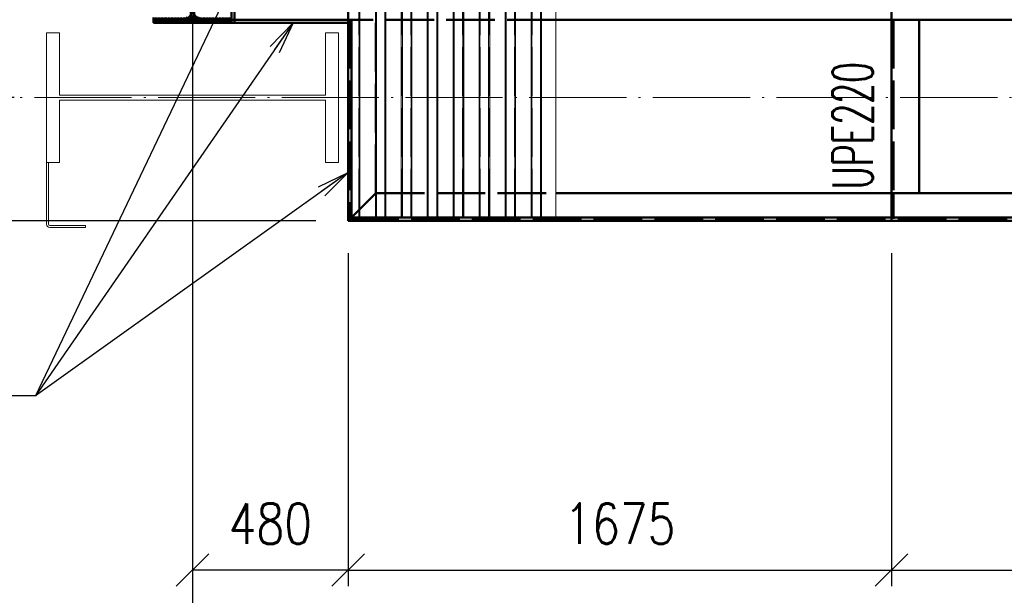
# Paper-space layout 'Layout1' of a CAD drawing. Extents: x -2 to 1033, y -36 to 596.
# Tile 3 of 60: x 62 to 123, y 41 to 76. Entities that reach past the tile are written whole.
import ezdxf

# ---------------------------------------------------------------- set-up
doc = ezdxf.new("R2010")
doc.units = 0
for name, pattern in [('ACAD_ISO02W100', [15, 12, -3]), ('ACAD_ISO04W100', [30.5, 24, -3, 0.5, -3]), ('HP_01_CER_B', [8, 5, -1, 1, -1])]:
    doc.linetypes.add(name, pattern=pattern)
doc.layers.get('0').update_dxf_attribs({"linetype": 'CONTINUOUS'})
doc.layers.get('DEFPOINTS').update_dxf_attribs({"color": 132, "linetype": 'CONTINUOUS'})
for name, color, linetype, lineweight in [('SS_1.ET-HALA_TaO-KCE_OPLASTENI', 9, 'CONTINUOUS', 13), ('SS_1.ET-HALA_TaO-RASTR', 7, 'HP_01_CER_B', 13), ('SS_1.ET-HALA_TaO-SLOUP', 9, 'CONTINUOUS', 13), ('SS_2.ET-HALA_TaO-VESTAVBA_A1÷B2-P.NOSNIK', 172, 'CONTINUOUS', 50), ('SS_2.ET-HALA_TaO-VESTAVBA_A1÷B2-PODLAHA_LEM', 102, 'CONTINUOUS', 50), ('SS_2.ET-HALA_TaO-VESTAVBA_A1÷B2-TRAPEZ.PLECH', 153, 'CONTINUOUS', 18), ('SS_2.ET-HALA_TaO-VESTAVBA_A1÷B2-VAZBA', 200, 'CONTINUOUS', 50), ('SS_KOTY', 3, 'CONTINUOUS', 25), ('SS_POPIS_PROFILU', 13, 'CONTINUOUS', 25), ('SS_SRAFY', 8, 'CONTINUOUS', 18)]:
    doc.layers.add(name, color=color, linetype=linetype, lineweight=lineweight)
doc.styles.add('ROMANS', font='romans.shx', dxfattribs={"width": 0.8})
doc.styles.add('romans.shx', font='romans.shx', dxfattribs={"height": 5})
doc.dimstyles.new('A-1_(2.5)_50AS', dxfattribs={"dimtxt": 2.5, "dimasz": 2, "dimexe": 1, "dimexo": 2, "dimgap": 0, "dimtad": 0, "dimdec": 1, "dimlfac": 50, "dimrnd": 1, "dimtxsty": 'ROMANS', "dimblk1": 'OBLIQUE', "dimblk2": 'OBLIQUE', "dimsah": 1, "dimcen": 2, "dimclrd": 256, "dimclre": 256, "dimclrt": 256, "dimadec": 1, "dimazin": 2, "dimtfac": 0.714286, "dimtdec": 1, "dimtmove": 0, "dimatfit": 3, "dimldrblk": 'OPEN', "dimfxl": 1, "dimtvp": 1.142857, "dimtfill": 1, "dimtolj": 1, "dimlwd": -1, "dimlwe": -1, "dimarcsym": 0})

# ---------------------------------------------------------------- blocks, each defined once
blk = doc.blocks.new('_Oblique')
at = {"color": 0, "linetype": 'ByBlock', "lineweight": -2}
blk.add_line((-0.5, -0.5), (0.5, 0.5), dxfattribs=at)
blk = doc.blocks.new('*D66')
at = {"layer": 'DEFPOINTS', "color": 0, "transparency": 16777216}
for p in [(72.716, 71.379, -4850.8), (82.316, 63.779, -4863.2), (72.716, 42.26)]:
    blk.add_point(p, dxfattribs=at)
at = {"layer": 'SS_KOTY', "transparency": 16777216}
for p, q in [((72.716, 69.379), (72.716, 41.26)), ((82.316, 61.779), (82.316, 41.26)), ((82.316, 42.26), (72.716, 42.26))]:
    blk.add_line(p, q, dxfattribs=at)
at = {"layer": 'SS_KOTY', "transparency": 16777216, "xscale": 2, "yscale": 2, "zscale": 2, "rotation": 180}
blk.add_blockref('_Oblique', (72.716, 42.26), dxfattribs=at)
at = {"layer": 'SS_KOTY', "transparency": 16777216, "xscale": 2, "yscale": 2, "zscale": 2}
blk.add_blockref('_Oblique', (82.316, 42.26), dxfattribs=at)
at = {"layer": 'SS_KOTY', "transparency": 16777216, "insert": (77.516, 45.117), "char_height": 2.5, "attachment_point": 5, "style": 'ROMANS', "bg_fill": 3, "box_fill_scale": 1.1, "bg_fill_color": 256, "bg_fill_true_color": 13158600, "bg_fill_transparency": 0}
blk.add_mtext('\\A1;480', dxfattribs=at)
blk = doc.blocks.new('_OPEN')
at = {"color": 0, "linetype": 'ByBlock'}
for p, q in [((-1, 0.167), (0, 0)), ((0, 0), (-1, -0.167)), ((0, 0), (-1, 0))]:
    blk.add_line(p, q, dxfattribs=at)
blk = doc.blocks.new('*D67')
at = {"layer": 'DEFPOINTS', "color": 0, "transparency": 16777216}
for p in [(82.316, 63.779, -4863.2), (115.816, 63.779, -4863.2), (115.816, 42.26)]:
    blk.add_point(p, dxfattribs=at)
at = {"layer": 'SS_KOTY', "transparency": 16777216}
for p, q in [((82.316, 61.779), (82.316, 41.26)), ((115.816, 61.779), (115.816, 41.26)), ((82.316, 42.26), (115.816, 42.26))]:
    blk.add_line(p, q, dxfattribs=at)
at = {"layer": 'SS_KOTY', "transparency": 16777216, "xscale": 2, "yscale": 2, "zscale": 2, "rotation": 180}
blk.add_blockref('_Oblique', (82.316, 42.26), dxfattribs=at)
at = {"layer": 'SS_KOTY', "transparency": 16777216, "xscale": 2, "yscale": 2, "zscale": 2}
blk.add_blockref('_Oblique', (115.816, 42.26), dxfattribs=at)
at = {"layer": 'SS_KOTY', "transparency": 16777216, "insert": (99.066, 45.117), "char_height": 2.5, "attachment_point": 5, "style": 'ROMANS', "bg_fill": 3, "box_fill_scale": 1.1, "bg_fill_color": 256, "bg_fill_true_color": 13158600, "bg_fill_transparency": 0}
blk.add_mtext('\\A1;1675', dxfattribs=at)
blk = doc.blocks.new('*D68')
at = {"layer": 'DEFPOINTS', "color": 0, "transparency": 16777216}
for p in [(115.816, 63.779, -4863.2), (149.216, 63.779, -4863.2), (149.216, 42.26)]:
    blk.add_point(p, dxfattribs=at)
at = {"layer": 'SS_KOTY', "transparency": 16777216}
for p, q in [((115.816, 61.779), (115.816, 41.26)), ((149.216, 61.779), (149.216, 41.26)), ((115.816, 42.26), (149.216, 42.26))]:
    blk.add_line(p, q, dxfattribs=at)
at = {"layer": 'SS_KOTY', "transparency": 16777216, "xscale": 2, "yscale": 2, "zscale": 2, "rotation": 180}
blk.add_blockref('_Oblique', (115.816, 42.26), dxfattribs=at)
at = {"layer": 'SS_KOTY', "transparency": 16777216, "xscale": 2, "yscale": 2, "zscale": 2}
blk.add_blockref('_Oblique', (149.216, 42.26), dxfattribs=at)
at = {"layer": 'SS_KOTY', "transparency": 16777216, "insert": (132.516, 45.117), "char_height": 2.5, "attachment_point": 5, "style": 'ROMANS', "bg_fill": 3, "box_fill_scale": 1.1, "bg_fill_color": 256, "bg_fill_true_color": 13158600, "bg_fill_transparency": 0}
blk.add_mtext('\\A1;1670', dxfattribs=at)
blk = doc.blocks.new('*D83')
at = {"layer": 'DEFPOINTS', "color": 0, "transparency": 16777216}
for p in [(72.716, 78.379, -4863.2), (186.316, 72.979, -4863.2), (72.716, 30.26)]:
    blk.add_point(p, dxfattribs=at)
at = {"layer": 'SS_KOTY', "transparency": 16777216}
for p, q in [((72.716, 76.379), (72.716, 29.26)), ((186.316, 70.979), (186.316, 29.26)), ((186.316, 30.26), (72.716, 30.26))]:
    blk.add_line(p, q, dxfattribs=at)
at = {"layer": 'SS_KOTY', "transparency": 16777216, "xscale": 2, "yscale": 2, "zscale": 2, "rotation": 180}
blk.add_blockref('_Oblique', (72.716, 30.26), dxfattribs=at)
at = {"layer": 'SS_KOTY', "transparency": 16777216, "xscale": 2, "yscale": 2, "zscale": 2}
blk.add_blockref('_Oblique', (186.316, 30.26), dxfattribs=at)
at = {"layer": 'SS_KOTY', "transparency": 16777216, "insert": (129.516, 33.117), "char_height": 2.5, "attachment_point": 5, "style": 'ROMANS', "bg_fill": 3, "box_fill_scale": 1.1, "bg_fill_color": 256, "bg_fill_true_color": 13158600, "bg_fill_transparency": 0}
blk.add_mtext('\\A1;5680', dxfattribs=at)
blk = doc.blocks.new('*D84')
at = {"layer": 'DEFPOINTS', "color": 0, "transparency": 16777216}
for p in [(63.716, 71.379, -4850.8), (35.845, 63.779), (82.316, 63.779, -4860.8)]:
    blk.add_point(p, dxfattribs=at)
at = {"layer": 'SS_KOTY', "transparency": 16777216}
for p, q in [((61.716, 71.379), (34.845, 71.379)), ((35.845, 71.379), (35.845, 63.779)), ((80.316, 63.779), (34.845, 63.779))]:
    blk.add_line(p, q, dxfattribs=at)
at = {"layer": 'SS_KOTY', "transparency": 16777216, "xscale": 2, "yscale": 2, "zscale": 2}
for p, rotation in [((35.845, 71.379), 90), ((35.845, 63.779), 270)]:
    blk.add_blockref('_Oblique', p, dxfattribs=dict(at, rotation=rotation))
at = {"layer": 'SS_KOTY', "transparency": 16777216, "insert": (32.988, 67.579), "char_height": 2.5, "attachment_point": 5, "rotation": 90, "style": 'ROMANS', "bg_fill": 3, "box_fill_scale": 1.1, "bg_fill_color": 256, "bg_fill_true_color": 13158600, "bg_fill_transparency": 0}
blk.add_mtext('\\A1;380', dxfattribs=at)
blk = doc.blocks.new('*D85')
at = {"layer": 'DEFPOINTS', "color": 0, "transparency": 16777216}
for p in [(41.845, 78.379), (72.716, 78.379, -4863.2), (82.316, 63.779, -4860.8)]:
    blk.add_point(p, dxfattribs=at)
at = {"layer": 'SS_KOTY', "transparency": 16777216}
for p, q in [((70.716, 78.379), (40.845, 78.379)), ((41.845, 63.779), (41.845, 78.379)), ((80.316, 63.779), (40.845, 63.779))]:
    blk.add_line(p, q, dxfattribs=at)
at = {"layer": 'SS_KOTY', "transparency": 16777216, "xscale": 2, "yscale": 2, "zscale": 2}
for p, rotation in [((41.845, 78.379), 90), ((41.845, 63.779), 270)]:
    blk.add_blockref('_Oblique', p, dxfattribs=dict(at, rotation=rotation))
at = {"layer": 'SS_KOTY', "transparency": 16777216, "insert": (38.988, 71.079), "char_height": 2.5, "attachment_point": 5, "rotation": 90, "style": 'ROMANS', "bg_fill": 3, "box_fill_scale": 1.1, "bg_fill_color": 256, "bg_fill_true_color": 13158600, "bg_fill_transparency": 0}
blk.add_mtext('\\A1;730', dxfattribs=at)
blk = doc.blocks.new('*D95')
at = {"layer": 'DEFPOINTS', "color": 0, "transparency": 16777216}
for p in [(47.845, 78.379), (72.716, 78.379, -4863.2), (63.716, 71.379, -4850.8)]:
    blk.add_point(p, dxfattribs=at)
at = {"layer": 'SS_KOTY', "transparency": 16777216}
for p, q in [((70.716, 78.379), (46.845, 78.379)), ((47.845, 71.379), (47.845, 78.379)), ((61.716, 71.379), (46.845, 71.379))]:
    blk.add_line(p, q, dxfattribs=at)
at = {"layer": 'SS_KOTY', "transparency": 16777216, "xscale": 2, "yscale": 2, "zscale": 2}
for p, rotation in [((47.845, 78.379), 90), ((47.845, 71.379), 270)]:
    blk.add_blockref('_Oblique', p, dxfattribs=dict(at, rotation=rotation))
at = {"layer": 'SS_KOTY', "transparency": 16777216, "insert": (44.988, 74.879), "char_height": 2.5, "attachment_point": 5, "rotation": 90, "style": 'ROMANS', "bg_fill": 3, "box_fill_scale": 1.1, "bg_fill_color": 256, "bg_fill_true_color": 13158600, "bg_fill_transparency": 0}
blk.add_mtext('\\A1;350', dxfattribs=at)
blk = doc.blocks.new('*D97')
at = {"layer": 'DEFPOINTS', "color": 0, "transparency": 16777216}
for p in [(63.716, 331.379, -4850.8), (35.845, 71.379), (63.716, 71.379, -4850.8)]:
    blk.add_point(p, dxfattribs=at)
at = {"layer": 'SS_KOTY', "transparency": 16777216}
for p, q in [((61.716, 331.379), (34.845, 331.379)), ((35.845, 331.379), (35.845, 71.379)), ((61.716, 71.379), (34.845, 71.379))]:
    blk.add_line(p, q, dxfattribs=at)
at = {"layer": 'SS_KOTY', "transparency": 16777216, "xscale": 2, "yscale": 2, "zscale": 2}
for p, rotation in [((35.845, 331.379), 90), ((35.845, 71.379), 270)]:
    blk.add_blockref('_Oblique', p, dxfattribs=dict(at, rotation=rotation))
at = {"layer": 'SS_KOTY', "transparency": 16777216, "insert": (32.988, 201.379), "char_height": 2.5, "attachment_point": 5, "rotation": 90, "style": 'ROMANS', "bg_fill": 3, "box_fill_scale": 1.1, "bg_fill_color": 256, "bg_fill_true_color": 13158600, "bg_fill_transparency": 0}
blk.add_mtext('\\A1;13000', dxfattribs=at)
blk = doc.blocks.new('*D108')
at = {"layer": 'DEFPOINTS', "color": 0, "transparency": 16777216}
for p in [(72.716, 78.379, -4863.2), (413.616, 72.979, -4863.2), (413.616, 24.26)]:
    blk.add_point(p, dxfattribs=at)
at = {"layer": 'SS_KOTY', "transparency": 16777216}
for p, q in [((72.716, 76.379), (72.716, 23.26)), ((413.616, 70.979), (413.616, 23.26)), ((72.716, 24.26), (413.616, 24.26))]:
    blk.add_line(p, q, dxfattribs=at)
at = {"layer": 'SS_KOTY', "transparency": 16777216, "xscale": 2, "yscale": 2, "zscale": 2, "rotation": 180}
blk.add_blockref('_Oblique', (72.716, 24.26), dxfattribs=at)
at = {"layer": 'SS_KOTY', "transparency": 16777216, "xscale": 2, "yscale": 2, "zscale": 2}
blk.add_blockref('_Oblique', (413.616, 24.26), dxfattribs=at)
at = {"layer": 'SS_KOTY', "transparency": 16777216, "insert": (243.166, 27.117), "char_height": 2.5, "attachment_point": 5, "style": 'ROMANS', "bg_fill": 3, "box_fill_scale": 1.1, "bg_fill_color": 256, "bg_fill_true_color": 13158600, "bg_fill_transparency": 0}
blk.add_mtext('\\A1;17045', dxfattribs=at)

psp = doc.layouts.get("Layout1")

# ---------------------------------------------------------------- dimensions: what is measured, and where the dimension line sits
at = {"layer": 'SS_KOTY'}
dim = psp.add_linear_dim(base=(72.7156, 42.2602), p1=(82.3156, 63.7791, -4863.2), p2=(72.7156, 71.3791, -4850.8), dimstyle='A-1_(2.5)_50AS', dxfattribs=at)
dim.commit()
dim.dimension.update_dxf_attribs({"geometry": '*D66', "text_midpoint": (77.5156, 45.1173)})

# ---------------------------------------------------------------- next in the draw order: dimensions: what is measured, and where the dimension line sits
dim = psp.add_linear_dim(base=(115.8156, 42.2602), p1=(82.3156, 63.7791, -4863.2), p2=(115.8156, 63.7791, -4863.2), dimstyle='A-1_(2.5)_50AS', dxfattribs=at)
dim.commit()
dim.dimension.update_dxf_attribs({"geometry": '*D67', "text_midpoint": (99.0656, 45.1173)})

# ---------------------------------------------------------------- next in the draw order: dimensions: what is measured, and where the dimension line sits
dim = psp.add_linear_dim(base=(149.2156, 42.2602), p1=(115.8156, 63.7791, -4863.2), p2=(149.2156, 63.7791, -4863.2), dimstyle='A-1_(2.5)_50AS', dxfattribs=at)
dim.commit()
dim.dimension.update_dxf_attribs({"geometry": '*D68', "text_midpoint": (132.5156, 45.1173)})

# ---------------------------------------------------------------- next in the draw order: dimensions: what is measured, and where the dimension line sits
dim = psp.add_linear_dim(base=(72.7156, 30.2602), p1=(186.3156, 72.9791, -4863.2), p2=(72.7156, 78.3791, -4863.2), dimstyle='A-1_(2.5)_50AS', dxfattribs=at)
dim.commit()
dim.dimension.update_dxf_attribs({"geometry": '*D83', "text_midpoint": (129.5156, 33.1173)})

# ---------------------------------------------------------------- next in the draw order: dimensions: what is measured, and where the dimension line sits
dim = psp.add_linear_dim(base=(35.8455, 63.7791), p1=(63.7156, 71.3791, -4850.8), p2=(82.3156, 63.7791, -4860.8), angle=90, dimstyle='A-1_(2.5)_50AS', dxfattribs=at)
dim.commit()
dim.dimension.update_dxf_attribs({"geometry": '*D84', "text_midpoint": (32.9883, 67.5791)})

# ---------------------------------------------------------------- next in the draw order: dimensions: what is measured, and where the dimension line sits
dim = psp.add_linear_dim(base=(41.8455, 78.3791), p1=(82.3156, 63.7791, -4860.8), p2=(72.7156, 78.3791, -4863.2), angle=90, dimstyle='A-1_(2.5)_50AS', dxfattribs=at)
dim.commit()
dim.dimension.update_dxf_attribs({"geometry": '*D85', "text_midpoint": (38.9883, 71.0791)})

# ---------------------------------------------------------------- next in the draw order: linework, layer by layer
at = {"layer": 'SS_1.ET-HALA_TaO-KCE_OPLASTENI', "color": 5, "linetype": 'Continuous', "ltscale": 0.25}
for p, q in [((63.7156, 67.3791), (63.8356, 67.3791)), ((63.7156, 67.3791), (63.7156, 63.5791)), ((63.8356, 63.5791), (63.8356, 67.3791)), ((66.1156, 63.4991), (63.9156, 63.4991)), ((63.9156, 63.3791), (66.1156, 63.3791)), ((66.1156, 63.3791), (66.1156, 63.4991))]:
    psp.add_line(p, q, dxfattribs=at)
psp.add_arc((63.9156, 63.5791), 0.2, 180, 270, dxfattribs=at)
at = {"layer": 'SS_1.ET-HALA_TaO-KCE_OPLASTENI', "color": 5, "linetype": 'Continuous', "ltscale": 0.25, "extrusion": (2.27374e-13, 9.41813e-14, -1)}
psp.add_arc((-63.9156, 63.5791), 0.08, 270, 0, dxfattribs=at)
at = {"layer": 'SS_1.ET-HALA_TaO-SLOUP', "color": 5, "linetype": 'Continuous', "ltscale": 0.25}
psp.add_line((63.8356, 67.3791), (64.5156, 67.3791), dxfattribs=at)

# ---------------------------------------------------------------- next in the draw order: dimensions: what is measured, and where the dimension line sits
at = {"layer": 'SS_KOTY'}
dim = psp.add_linear_dim(base=(47.8455, 78.3791), p1=(63.7156, 71.3791, -4850.8), p2=(72.7156, 78.3791, -4863.2), angle=90, dimstyle='A-1_(2.5)_50AS', dxfattribs=at)
dim.commit()
dim.dimension.update_dxf_attribs({"geometry": '*D95', "text_midpoint": (44.9883, 74.8791)})

# ---------------------------------------------------------------- next in the draw order: linework, layer by layer
at = {"layer": 'SS_1.ET-HALA_TaO-SLOUP', "color": 5, "linetype": 'Continuous', "ltscale": 0.25}
for p, q in [((64.5156, 71.5291), (64.5156, 75.3791)), ((64.5156, 67.3791), (64.5156, 71.2291))]:
    psp.add_line(p, q, dxfattribs=at)
at = {"layer": 'SS_2.ET-HALA_TaO-VESTAVBA_A1÷B2-VAZBA', "color": 1, "linetype": 'Continuous', "ltscale": 0.25}
psp.add_line((70.3156, 76.3191), (70.3156, 75.9791), dxfattribs=at)

# ---------------------------------------------------------------- next in the draw order: dimensions: what is measured, and where the dimension line sits
at = {"layer": 'SS_KOTY'}
dim = psp.add_linear_dim(base=(35.8455, 71.3791), p1=(63.7156, 331.3791, -4850.8), p2=(63.7156, 71.3791, -4850.8), angle=90, dimstyle='A-1_(2.5)_50AS', dxfattribs=at)
dim.commit()
dim.dimension.update_dxf_attribs({"geometry": '*D97', "text_midpoint": (32.9883, 201.3791)})
dim = psp.add_linear_dim(base=(413.6156, 24.2602), p1=(72.7156, 78.3791, -4863.2), p2=(413.6156, 72.9791, -4863.2), dimstyle='A-1_(2.5)_50AS', dxfattribs=at)
dim.commit()
dim.dimension.update_dxf_attribs({"geometry": '*D108', "text_midpoint": (243.1656, 27.1173)})

# ---------------------------------------------------------------- next in the draw order: hatches: boundary and pattern name
at = {"layer": 'SS_SRAFY'}
h = psp.add_hatch(dxfattribs=at)
h.set_pattern_fill('ANSI31', color=5, scale=0.02, style=0)
h.set_pattern_definition([(45, (-20.88442, -83.62095), (-0.04490128, 0.04490128), [])])
h.paths.add_polyline_path([(75.1156, 80.4391), (75.1156, 80.7791), (70.3156, 80.7791), (70.3156, 80.4391), (72.1956, 80.4391, -0.4142136), (72.6156, 80.0191), (72.6156, 76.7391, -0.4142136), (72.1956, 76.3191), (70.3156, 76.3191), (70.3156, 75.9791), (75.1156, 75.9791), (75.1156, 76.3191), (73.2356, 76.3191, -0.4142136), (72.8156, 76.7391), (72.8156, 80.0191, -0.4142136), (73.2356, 80.4391)], flags=0)

# ---------------------------------------------------------------- next in the draw order: linework, layer by layer
at = {"layer": 'SS_1.ET-HALA_TaO-RASTR', "linetype": 'ACAD_ISO04W100', "ltscale": 0.25}
for p, q in [((72.7156, 46.3791), (72.7156, 375.1864)), ((47.7156, 71.3791), (584.4733, 71.3791)), ((72.7156, 46.3791), (72.7156, 24.2602))]:
    psp.add_line(p, q, dxfattribs=at)
at = {"layer": 'SS_1.ET-HALA_TaO-SLOUP', "color": 5, "linetype": 'Continuous', "ltscale": 0.25}
for p, q in [((64.5156, 75.3791), (63.7156, 75.3791)), ((63.7156, 75.3791), (63.7156, 67.3791)), ((81.7156, 75.3791), (80.9156, 75.3791)), ((80.9156, 75.3791), (80.9156, 71.5291)), ((81.7156, 67.3791), (81.7156, 75.3791)), ((80.9156, 71.5291), (64.5156, 71.5291)), ((64.5156, 71.2291), (80.9156, 71.2291)), ((80.9156, 71.2291), (80.9156, 67.3791)), ((80.9156, 67.3791), (81.7156, 67.3791))]:
    psp.add_line(p, q, dxfattribs=at)
at = {"layer": 'SS_2.ET-HALA_TaO-VESTAVBA_A1÷B2-P.NOSNIK', "color": 7, "linetype": 'ACAD_ISO04W100', "ltscale": 0.25}
for p, q in [((82.3156, 63.7791), (82.3156, 78.3791)), ((115.8156, 63.7791), (115.8156, 78.3791)), ((182.7156, 63.7791), (82.3156, 63.7791))]:
    psp.add_line(p, q, dxfattribs=at)
at = {"layer": 'SS_2.ET-HALA_TaO-VESTAVBA_A1÷B2-P.NOSNIK', "color": 3, "linetype": 'ACAD_ISO02W100', "ltscale": 0.25}
for p, q in [((75.3156, 76.1791), (75.1156, 76.1791)), ((82.3156, 76.1791), (82.3156, 75.9791)), ((82.4456, 76.1791), (82.4456, 63.9091)), ((95.1156, 76.1791), (82.5156, 76.1791)), ((84.0156, 65.4791), (84.0156, 76.1791)), ((115.9456, 76.1791), (115.9456, 65.4791)), ((82.3156, 63.7791), (84.0156, 65.4791)), ((84.0156, 65.4791), (82.5156, 63.9791)), ((84.0156, 65.4791), (95.1156, 65.4791)), ((115.8156, 65.4791), (115.8156, 65.4498)), ((115.8156, 65.4498), (115.8156, 65.3791)), ((115.8156, 65.3791), (115.9456, 65.3791)), ((115.8156, 65.3791), (115.8156, 63.9091)), ((115.9456, 65.4791), (115.9456, 65.4498)), ((115.9456, 65.4498), (115.9456, 65.3791)), ((115.9456, 65.3791), (115.9456, 63.9791)), ((82.5156, 63.9791), (82.3156, 63.7791)), ((82.5156, 63.9791), (82.3156, 63.7791)), ((82.5156, 63.9791), (82.4456, 63.9091)), ((82.4456, 63.9091), (182.5856, 63.9091)), ((115.9456, 63.9791), (115.9456, 63.9091))]:
    psp.add_line(p, q, dxfattribs=at)
at = {"layer": 'SS_2.ET-HALA_TaO-VESTAVBA_A1÷B2-P.NOSNIK', "color": 1, "linetype": 'Continuous', "ltscale": 0.25}
for p, q in [((183.9156, 76.1791), (95.1156, 76.1791)), ((115.8156, 76.1791), (115.8156, 65.4791)), ((117.5156, 65.4791), (117.5156, 76.1791)), ((95.1156, 65.4791), (181.0156, 65.4791))]:
    psp.add_line(p, q, dxfattribs=at)
at = {"layer": 'SS_2.ET-HALA_TaO-VESTAVBA_A1÷B2-PODLAHA_LEM', "color": 7, "linetype": 'ACAD_ISO04W100', "ltscale": 0.25}
for p, q in [((75.1156, 80.7791), (75.1156, 75.9791)), ((75.3156, 75.9791), (82.5156, 75.9791)), ((82.3156, 75.9791), (82.3156, 63.7791)), ((82.3156, 63.7791), (182.7156, 63.7791))]:
    psp.add_line(p, q, dxfattribs=at)
at = {"layer": 'SS_2.ET-HALA_TaO-VESTAVBA_A1÷B2-PODLAHA_LEM', "color": 1, "linetype": 'Continuous', "ltscale": 0.25}
for p, q in [((75.3156, 75.9791), (75.3156, 80.7791)), ((75.1156, 75.9791), (75.3156, 75.9791)), ((82.5156, 76.1791), (75.3156, 76.1791)), ((75.3156, 75.9791), (82.5156, 75.9791)), ((82.3156, 75.9791), (82.3156, 63.9791)), ((82.5156, 76.1791), (82.5156, 75.9791)), ((82.5156, 75.9791), (82.5156, 63.9791)), ((82.3156, 63.9791), (82.3156, 63.7791)), ((82.5156, 63.9791), (82.3156, 63.9791)), ((82.3156, 63.7791), (182.7156, 63.7791)), ((182.5156, 63.9791), (82.5156, 63.9791))]:
    psp.add_line(p, q, dxfattribs=at)
at = {"layer": 'SS_2.ET-HALA_TaO-VESTAVBA_A1÷B2-TRAPEZ.PLECH', "color": 5, "linetype": 'ACAD_ISO02W100', "ltscale": 0.25}
for p, q in [((82.9744, 63.9791), (82.9744, 212.379)), ((84.0567, 63.9791), (84.0567, 212.379)), ((84.5916, 63.9791), (84.5916, 212.379)), ((85.6396, 63.9791), (85.6396, 212.379)), ((86.1744, 63.9791), (86.1744, 212.379)), ((87.2567, 63.9791), (87.2567, 212.379)), ((87.7916, 63.9791), (87.7916, 212.379)), ((88.8396, 63.9791), (88.8396, 212.379)), ((89.3744, 63.9791), (89.3744, 212.379)), ((90.4567, 63.9791), (90.4567, 212.379)), ((90.9916, 63.9791), (90.9916, 212.379)), ((92.0396, 63.9791), (92.0396, 212.379)), ((92.5744, 63.9791), (92.5744, 212.379)), ((93.6567, 63.9791), (93.6567, 212.379)), ((94.1916, 63.9791), (94.1916, 212.379))]:
    psp.add_line(p, q, dxfattribs=at)
at = {"layer": 'SS_2.ET-HALA_TaO-VESTAVBA_A1÷B2-TRAPEZ.PLECH', "color": 5, "linetype": 'Continuous', "ltscale": 0.25}
for p, q in [((82.9916, 212.379), (82.9916, 63.9791)), ((83.0394, 212.379), (83.0394, 63.9791)), ((83.9917, 212.379), (83.9917, 63.9791)), ((84.0396, 212.379), (84.0396, 63.9791)), ((84.5744, 212.379), (84.5744, 63.9791)), ((84.6394, 212.379), (84.6394, 63.9791)), ((85.5917, 212.379), (85.5917, 63.9791)), ((85.6567, 212.379), (85.6567, 63.9791)), ((86.1916, 212.379), (86.1916, 63.9791)), ((86.2394, 212.379), (86.2394, 63.9791)), ((87.1917, 212.379), (87.1917, 63.9791)), ((87.2396, 212.379), (87.2396, 63.9791)), ((87.7744, 212.379), (87.7744, 63.9791)), ((87.8394, 212.379), (87.8394, 63.9791)), ((88.7917, 212.379), (88.7917, 63.9791)), ((88.8567, 212.379), (88.8567, 63.9791)), ((89.3916, 212.379), (89.3916, 63.9791)), ((89.4394, 212.379), (89.4394, 63.9791)), ((90.3917, 212.379), (90.3917, 63.9791)), ((90.4396, 212.379), (90.4396, 63.9791)), ((90.9744, 212.379), (90.9744, 63.9791)), ((91.0394, 212.379), (91.0394, 63.9791)), ((91.9917, 212.379), (91.9917, 63.9791)), ((92.0567, 212.379), (92.0567, 63.9791)), ((92.5916, 212.379), (92.5916, 63.9791)), ((92.6394, 212.379), (92.6394, 63.9791)), ((93.5917, 212.379), (93.5917, 63.9791)), ((93.6396, 212.379), (93.6396, 63.9791)), ((94.1744, 212.379), (94.1744, 63.9791)), ((94.2394, 63.9791), (94.2394, 212.379)), ((95.1156, 63.9791), (95.1156, 212.379))]:
    psp.add_line(p, q, dxfattribs=at)
at = {"layer": 'SS_2.ET-HALA_TaO-VESTAVBA_A1÷B2-VAZBA', "color": 3, "linetype": 'ACAD_ISO02W100', "ltscale": 0.25}
for p, q in [((72.6156, 75.9791), (72.6156, 76.7391)), ((72.8156, 75.9791), (72.8156, 76.7391))]:
    psp.add_line(p, q, dxfattribs=at)
at = {"layer": 'SS_2.ET-HALA_TaO-VESTAVBA_A1÷B2-VAZBA', "color": 1, "linetype": 'Continuous', "ltscale": 0.25}
for p, q in [((70.3156, 75.9791), (75.1156, 75.9791)), ((75.1156, 75.9791), (75.1156, 76.3191))]:
    psp.add_line(p, q, dxfattribs=at)
at = {"layer": 'SS_POPIS_PROFILU', "color": 0, "linetype": 'ByBlock'}
for p, q in [((77.5044, 74.5232), (78.9156, 75.9791)), ((78.9156, 75.9791), (77.7786, 74.3337)), ((78.9156, 75.9791), (78.0528, 74.1442)), ((80.4942, 65.8735), (82.3156, 66.7644)), ((82.3156, 66.7644), (80.6879, 65.6023)), ((82.3156, 66.7644), (80.8816, 65.331))]:
    psp.add_line(p, q, dxfattribs=at)
at = {"layer": 'SS_POPIS_PROFILU', "color": 13}
for points in [[(75.1156, 78.3791), (63.0349, 52.9979), (47.9873, 52.9979)], [(78.9156, 75.9791), (63.0349, 52.9979), (47.9873, 52.9979)], [(82.3156, 66.7644), (63.0349, 52.9979), (47.9873, 52.9979)]]:
    psp.add_lwpolyline(points, dxfattribs=at)

# ---------------------------------------------------------------- next in the draw order: texts
at = {"layer": 'SS_POPIS_PROFILU', "color": 13, "style": 'romans.shx', "width": 0.6}
psp.add_text('UPE220', height=2.5, rotation=90, dxfattribs=at).set_placement((114.6713, 65.7257))

doc.saveas('drawing.dxf')
